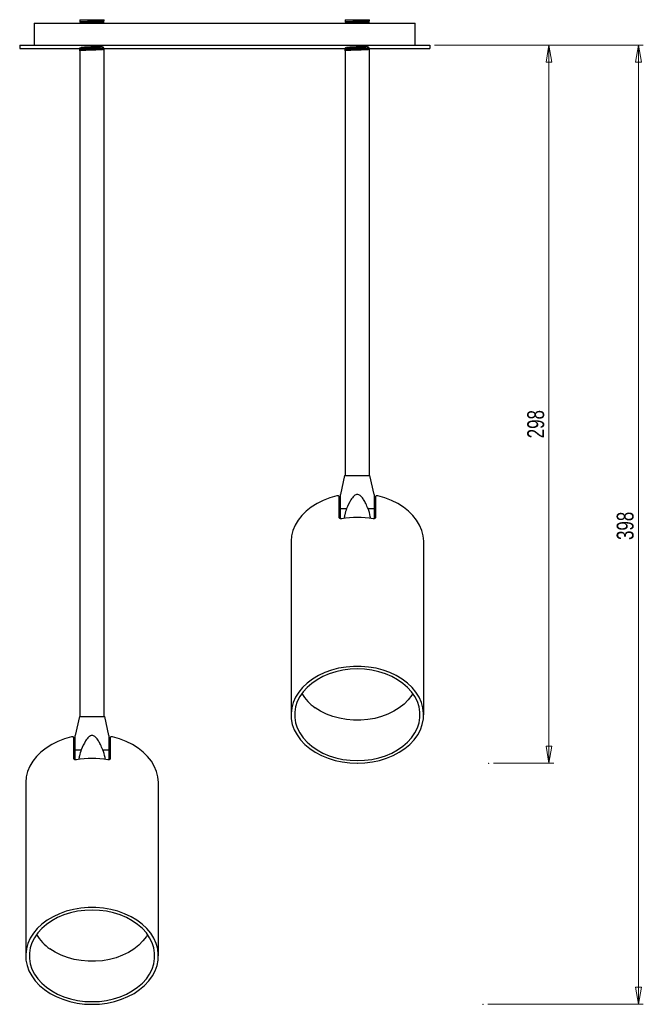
# Model space of a CAD drawing. Header units: millimetres. Extents: x 454 to 947, y 338 to 731.
# Tile 2 of 4: x 659 to 788, y 338 to 542. Entities that reach past the tile are written whole.
import ezdxf

# ---------------------------------------------------------------- set-up
doc = ezdxf.new("R2010")
doc.units = ezdxf.units.MM
doc.header["$PDSIZE"] = -1
doc.styles.add('SLDTEXTSTYLE0', font='TXT', dxfattribs={"width": 0.75})
doc.dimstyles.new('SLDDIMSTYLE0', dxfattribs={"dimtxt": 3.5, "dimasz": 3.556, "dimexe": 0, "dimexo": 0.0625, "dimgap": 0.875, "dimtad": 1, "dimdec": 0, "dimlfac": 2, "dimrnd": 1e-09, "dimzin": 12, "dimdsep": 46, "dimtxsty": 'SLDTEXTSTYLE0', "dimblk1": 'CLOSED', "dimblk2": 'CLOSED', "dimsah": 1, "dimcen": 0.09, "dimadec": 0, "dimazin": 3, "dimtfac": 1, "dimtofl": 0, "dimtmove": 0, "dimatfit": 3, "dimldrblk": 'CLOSED', "dimfxl": 0, "dimfrac": 2, "dimtolj": 1, "dimtzin": 12, "dimarcsym": 0})

# ---------------------------------------------------------------- blocks, each defined once
blk = doc.blocks.new('_Closed')
at = {"color": 0, "linetype": 'ByBlock', "lineweight": -2}
for p, q in [((-1, 0.166667), (0, 0)), ((-1, 0.166667), (-1, -0.166667)), ((0, 0), (-1, -0.166667)), ((0, 0), (-1, 0))]:
    blk.add_line(p, q, dxfattribs=at)
blk = doc.blocks.new('_D')
at = {"color": 7, "linetype": 'Continuous', "lineweight": 0}
for p, q in [((744.56, 536.72), (787.85, 536.72)), ((786.85, 337.78), (786.85, 536.72)), ((755.63, 337.78), (787.85, 337.78))]:
    blk.add_line(p, q, dxfattribs=at)
at = {"color": 7, "linetype": 'Continuous', "lineweight": 18, "xscale": 3.556, "yscale": 3.556}
for p, rotation in [((786.85, 536.72), 90.0000000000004), ((786.85, 337.78), 270.0000000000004)]:
    blk.add_blockref('_Closed', p, dxfattribs=dict(at, rotation=rotation))
at = {"color": 7, "linetype": 'Continuous', "lineweight": 18, "insert": (782.33, 434.07), "char_height": 3.5, "attachment_point": 1, "rotation": 90, "style": 'SLDTEXTSTYLE0'}
blk.add_mtext('398', dxfattribs=at)
blk = doc.blocks.new('_D_1')
at = {"color": 7, "linetype": 'Continuous', "lineweight": 0}
for p, q in [((744.56, 536.72), (769.29, 536.72)), ((768.29, 387.78), (768.29, 536.72)), ((756.76, 387.78), (769.29, 387.78))]:
    blk.add_line(p, q, dxfattribs=at)
at = {"color": 7, "linetype": 'Continuous', "lineweight": 18, "xscale": 3.556, "yscale": 3.556}
for p, rotation in [((768.29, 536.72), 90.0000000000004), ((768.29, 387.78), 270.0000000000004)]:
    blk.add_blockref('_Closed', p, dxfattribs=dict(at, rotation=rotation))
at = {"color": 7, "linetype": 'Continuous', "lineweight": 18, "insert": (763.78, 455.16), "char_height": 3.5, "attachment_point": 1, "rotation": 90, "style": 'SLDTEXTSTYLE0'}
blk.add_mtext('298', dxfattribs=at)

msp = doc.modelspace()

# ---------------------------------------------------------------- linework, layer by layer
at = {"color": 7, "linetype": 'Continuous', "lineweight": 25}
for p, q in [((661.56, 541.22), (661.56, 536.72)), ((661.56, 541.22), (740.56, 541.22)), ((671.06, 541.97), (671.06, 541.54)), ((671.06, 541.97), (676.06, 541.97)), ((671.06, 541.54), (671.06, 541.47)), ((671.34, 541.33), (671.34, 541.22)), ((675.79, 541.44), (675.79, 541.57)), ((676.06, 541.72), (676.06, 541.97)), ((676.06, 541.22), (676.06, 541.29)), ((726.06, 541.97), (726.06, 541.54)), ((726.06, 541.97), (731.06, 541.97)), ((726.06, 541.54), (726.06, 541.47)), ((726.34, 541.33), (726.34, 541.22)), ((730.79, 541.44), (730.79, 541.57)), ((731.06, 541.72), (731.06, 541.97)), ((731.06, 541.22), (731.06, 541.29)), ((740.56, 536.72), (740.56, 541.22)), ((658.56, 536.72), (658.56, 535.97)), ((658.56, 536.72), (743.56, 536.72)), ((658.56, 535.97), (743.56, 535.97)), ((671.06, 535.54), (671.06, 535.97)), ((671.06, 535.97), (671.33, 535.82)), ((671.06, 535.54), (671.06, 397.47)), ((671.37, 535.83), (671.33, 535.82)), ((671.34, 535.83), (671.34, 535.7)), ((675.79, 535.94), (675.79, 535.97)), ((676.06, 397.47), (676.06, 535.79)), ((726.06, 535.97), (726.33, 535.82)), ((726.06, 535.54), (726.06, 535.97)), ((726.06, 535.54), (726.06, 447.47)), ((726.37, 535.83), (726.33, 535.82)), ((726.34, 535.83), (726.34, 535.7)), ((730.79, 535.94), (730.79, 535.97)), ((731.06, 447.47), (731.06, 535.79)), ((743.56, 536.72), (743.56, 535.97)), ((725.93, 447.47), (725.06, 443.51)), ((725.93, 447.47), (731.18, 447.47)), ((732.06, 443.51), (731.18, 447.47)), ((724.81, 438.73), (724.81, 443)), ((732.31, 443), (732.31, 438.73)), ((725.06, 440.57), (726.33, 440.57)), ((730.78, 440.57), (732.06, 440.57)), ((714.81, 433.68), (714.81, 397.82)), ((742.31, 397.82), (742.31, 433.68)), ((670.93, 397.47), (670.06, 393.51)), ((670.93, 397.47), (676.18, 397.47)), ((677.06, 393.51), (676.18, 397.47)), ((669.81, 388.73), (669.81, 393)), ((677.31, 393), (677.31, 388.73)), ((670.06, 390.57), (671.33, 390.57)), ((675.78, 390.57), (677.06, 390.57)), ((659.81, 383.68), (659.81, 347.82)), ((687.31, 347.82), (687.31, 383.68))]:
    msp.add_line(p, q, dxfattribs=at)
at = {"color": 7, "linetype": 'Continuous', "lineweight": 25, "flags": 128}
for points in [[(724.31, 443.23), (722.86, 442.82), (721.48, 442.29), (720.2, 441.65), (719.02, 440.91), (717.96, 440.08), (717.04, 439.16), (716.27, 438.18), (715.65, 437.14), (715.2, 436.05), (714.92, 434.93), (714.81, 433.8), (714.81, 433.68)], [(742.31, 433.68), (742.31, 433.8), (742.2, 434.93), (741.92, 436.05), (741.47, 437.14), (740.85, 438.18), (740.07, 439.16), (739.15, 440.08), (738.1, 440.91), (736.92, 441.65), (735.63, 442.29), (734.26, 442.82), (732.81, 443.23)], [(728.56, 387.78), (730.13, 387.84), (731.67, 388.04), (733.18, 388.36), (734.63, 388.81), (735.99, 389.37), (737.26, 390.05), (738.42, 390.82), (739.45, 391.69), (740.33, 392.64), (741.07, 393.65), (741.64, 394.72), (742.03, 395.83), (742.26, 396.96), (742.3, 398.11), (742.17, 399.25), (741.86, 400.38), (741.37, 401.47), (740.72, 402.51), (739.91, 403.49), (738.95, 404.4), (737.86, 405.22), (736.64, 405.95), (735.32, 406.57), (733.91, 407.07), (732.43, 407.46), (730.9, 407.72), (729.34, 407.85), (727.77, 407.85), (726.21, 407.72), (724.68, 407.46), (723.21, 407.07), (721.8, 406.57), (720.48, 405.95), (719.26, 405.22), (718.17, 404.4), (717.21, 403.49), (716.4, 402.51), (715.75, 401.47), (715.26, 400.38), (714.95, 399.25), (714.81, 398.11), (714.86, 396.96), (715.08, 395.83), (715.48, 394.72), (716.05, 393.65), (716.78, 392.64), (717.67, 391.69), (718.7, 390.82), (719.85, 390.05), (721.12, 389.37), (722.49, 388.81), (723.94, 388.36), (725.44, 388.04), (726.99, 387.84), (728.56, 387.78)], [(728.56, 388.33), (730.07, 388.39), (731.56, 388.58), (733, 388.9), (734.39, 389.34), (735.7, 389.89), (736.91, 390.55), (738.01, 391.31), (738.99, 392.15), (739.82, 393.07), (740.5, 394.06), (741.01, 395.1), (741.36, 396.17), (741.54, 397.27), (741.54, 398.37), (741.36, 399.47), (741.01, 400.55), (740.5, 401.58), (739.82, 402.57), (738.99, 403.49), (738.01, 404.34), (736.91, 405.1), (735.7, 405.76), (734.39, 406.31), (733, 406.75), (731.56, 407.06), (730.07, 407.25), (728.56, 407.32), (727.05, 407.25), (725.56, 407.06), (724.11, 406.75), (722.72, 406.31), (721.41, 405.76), (720.2, 405.1), (719.1, 404.34), (718.13, 403.49), (717.3, 402.57), (716.62, 401.58), (716.1, 400.55), (715.76, 399.47), (715.58, 398.37), (715.58, 397.27), (715.76, 396.17), (716.1, 395.1), (716.62, 394.06), (717.3, 393.07), (718.13, 392.15), (719.1, 391.31), (720.2, 390.55), (721.41, 389.89), (722.72, 389.34), (724.11, 388.9), (725.56, 388.58), (727.05, 388.39), (728.56, 388.33)], [(740.06, 402.24), (739.83, 401.86), (739.11, 400.91), (738.24, 400.04), (737.24, 399.24), (736.11, 398.54), (734.88, 397.94), (733.56, 397.44), (732.17, 397.07), (730.73, 396.82), (729.26, 396.7), (727.78, 396.7), (726.31, 396.83), (724.87, 397.09), (723.48, 397.47), (722.17, 397.96), (720.94, 398.57), (719.82, 399.28)], [(669.31, 393.23), (667.86, 392.82), (666.48, 392.29), (665.2, 391.65), (664.02, 390.91), (662.96, 390.08), (662.04, 389.16), (661.27, 388.18), (660.65, 387.14), (660.2, 386.05), (659.92, 384.93), (659.81, 383.8), (659.81, 383.68)], [(687.31, 383.68), (687.31, 383.8), (687.2, 384.93), (686.92, 386.05), (686.47, 387.14), (685.85, 388.18), (685.07, 389.16), (684.15, 390.08), (683.1, 390.91), (681.92, 391.65), (680.63, 392.29), (679.26, 392.82), (677.81, 393.23)], [(673.56, 337.78), (675.13, 337.84), (676.67, 338.04), (678.18, 338.36), (679.63, 338.81), (680.99, 339.37), (682.26, 340.05), (683.42, 340.82), (684.45, 341.69), (685.33, 342.64), (686.07, 343.65), (686.64, 344.72), (687.03, 345.83), (687.26, 346.96), (687.3, 348.11), (687.17, 349.25), (686.86, 350.38), (686.37, 351.47), (685.72, 352.51), (684.91, 353.49), (683.95, 354.4), (682.86, 355.22), (681.64, 355.95), (680.32, 356.57), (678.91, 357.07), (677.43, 357.46), (675.9, 357.72), (674.34, 357.85), (672.77, 357.85), (671.21, 357.72), (669.68, 357.46), (668.21, 357.07), (666.8, 356.57), (665.48, 355.95), (664.26, 355.22), (663.17, 354.4), (662.21, 353.49), (661.4, 352.51), (660.75, 351.47), (660.26, 350.38), (659.95, 349.25), (659.81, 348.11), (659.86, 346.96), (660.08, 345.83), (660.48, 344.72), (661.05, 343.65), (661.78, 342.64), (662.67, 341.69), (663.7, 340.82), (664.85, 340.05), (666.12, 339.37), (667.49, 338.81), (668.94, 338.36), (670.44, 338.04), (671.99, 337.84), (673.56, 337.78)], [(673.56, 338.33), (675.07, 338.39), (676.56, 338.58), (678, 338.9), (679.39, 339.34), (680.7, 339.89), (681.91, 340.55), (683.01, 341.31), (683.99, 342.15), (684.82, 343.07), (685.5, 344.06), (686.01, 345.1), (686.36, 346.17), (686.54, 347.27), (686.54, 348.37), (686.36, 349.47), (686.01, 350.55), (685.5, 351.58), (684.82, 352.57), (683.99, 353.49), (683.01, 354.34), (681.91, 355.1), (680.7, 355.76), (679.39, 356.31), (678, 356.75), (676.56, 357.06), (675.07, 357.25), (673.56, 357.32), (672.05, 357.25), (670.56, 357.06), (669.11, 356.75), (667.72, 356.31), (666.41, 355.76), (665.2, 355.1), (664.1, 354.34), (663.13, 353.49), (662.3, 352.57), (661.62, 351.58), (661.1, 350.55), (660.76, 349.47), (660.58, 348.37), (660.58, 347.27), (660.76, 346.17), (661.1, 345.1), (661.62, 344.06), (662.3, 343.07), (663.13, 342.15), (664.1, 341.31), (665.2, 340.55), (666.41, 339.89), (667.72, 339.34), (669.11, 338.9), (670.56, 338.58), (672.05, 338.39), (673.56, 338.33)], [(685.06, 352.24), (684.83, 351.86), (684.11, 350.91), (683.24, 350.04), (682.24, 349.24), (681.11, 348.54), (679.88, 347.94), (678.56, 347.44), (677.17, 347.07), (675.73, 346.82), (674.26, 346.7), (672.78, 346.7), (671.31, 346.83), (669.87, 347.09), (668.48, 347.47), (667.17, 347.96), (665.94, 348.57), (664.82, 349.28)]]:
    msp.add_lwpolyline(points, dxfattribs=at)
at = {"color": 7, "linetype": 'Continuous', "lineweight": 25}
for centre, radius, start, end in [((728.56, 420.09), 18.68, 79.9793, 100.0207), ((725.24, 407.12), 9.53, 210.7972, 235.3691), ((673.56, 370.09), 18.68, 79.9793, 100.0207), ((670.24, 357.12), 9.53, 210.7972, 235.3691)]:
    msp.add_arc(centre, radius, start, end, dxfattribs=at)
for points, knots in [([(676.03, 541.72), (676, 541.71), (675.92, 541.69), (675.36, 541.66), (674.54, 541.63), (673.55, 541.6), (672.57, 541.57), (671.74, 541.54), (671.2, 541.51), (670.99, 541.48), (671.12, 541.46), (671.16, 541.46)], [0, 0, 0, 0, 0.103265, 0.22205, 0.340834, 0.459619, 0.578404, 0.697189, 0.815974, 0.934759, 1, 1, 1, 1]), ([(671.12, 541.46), (671.16, 541.43), (671.25, 541.38), (671.34, 541.33), (671.38, 541.3)], [0, 0, 0, 0, 0.500006, 1, 1, 1, 1]), ([(675.76, 541.56), (675.73, 541.56), (675.67, 541.54), (675.17, 541.51), (674.43, 541.47), (673.55, 541.44), (672.68, 541.41), (671.94, 541.38), (671.46, 541.35), (671.4, 541.33), (671.37, 541.33)], [0, 0, 0, 0, 0.113439, 0.24469, 0.375942, 0.507193, 0.638444, 0.769695, 0.900946, 1, 1, 1, 1]), ([(675.79, 541.44), (675.79, 541.44), (675.84, 541.43), (675.64, 541.41), (675.18, 541.38), (674.43, 541.35), (673.55, 541.32), (672.68, 541.29), (671.92, 541.26), (671.64, 541.24), (671.5, 541.22)], [0, 0, 0, 0, 0.000707, 0.143463, 0.286219, 0.428975, 0.571731, 0.714488, 0.857244, 1, 1, 1, 1]), ([(676.06, 541.29), (676.06, 541.29), (676.12, 541.28), (675.91, 541.26), (675.52, 541.24), (675.32, 541.22)], [0, 0, 0, 0, 0.002505, 0.501252, 1, 1, 1, 1]), ([(675.78, 541.56), (675.83, 541.59), (675.92, 541.64), (676.01, 541.69), (676.05, 541.72)], [0, 0, 0, 0, 0.499967, 1, 1, 1, 1]), ([(676.05, 541.29), (676.01, 541.32), (675.92, 541.37), (675.83, 541.42), (675.79, 541.45)], [0, 0, 0, 0, 0.507219, 1, 1, 1, 1]), ([(731.03, 541.72), (731, 541.71), (730.92, 541.69), (730.36, 541.66), (729.54, 541.63), (728.55, 541.6), (727.57, 541.57), (726.74, 541.54), (726.2, 541.51), (725.99, 541.48), (726.12, 541.46), (726.16, 541.46)], [0, 0, 0, 0, 0.103265, 0.22205, 0.340834, 0.459619, 0.578404, 0.697189, 0.815974, 0.934759, 1, 1, 1, 1]), ([(726.12, 541.46), (726.16, 541.43), (726.25, 541.38), (726.34, 541.33), (726.38, 541.3)], [0, 0, 0, 0, 0.500006, 1, 1, 1, 1]), ([(730.76, 541.56), (730.73, 541.56), (730.67, 541.54), (730.17, 541.51), (729.43, 541.47), (728.55, 541.44), (727.68, 541.41), (726.94, 541.38), (726.46, 541.35), (726.4, 541.33), (726.37, 541.33)], [0, 0, 0, 0, 0.113439, 0.24469, 0.375942, 0.507193, 0.638444, 0.769695, 0.900946, 1, 1, 1, 1]), ([(730.79, 541.44), (730.79, 541.44), (730.84, 541.43), (730.64, 541.41), (730.18, 541.38), (729.43, 541.35), (728.55, 541.32), (727.68, 541.29), (726.92, 541.26), (726.64, 541.24), (726.5, 541.22)], [0, 0, 0, 0, 0.000707, 0.143463, 0.286219, 0.428975, 0.571731, 0.714488, 0.857244, 1, 1, 1, 1]), ([(731.06, 541.29), (731.06, 541.29), (731.12, 541.28), (730.91, 541.26), (730.52, 541.24), (730.32, 541.22)], [0, 0, 0, 0, 0.002505, 0.501252, 1, 1, 1, 1]), ([(730.78, 541.56), (730.83, 541.59), (730.92, 541.64), (731.01, 541.69), (731.05, 541.72)], [0, 0, 0, 0, 0.499967, 1, 1, 1, 1]), ([(731.05, 541.29), (731.01, 541.32), (730.92, 541.37), (730.83, 541.42), (730.79, 541.45)], [0, 0, 0, 0, 0.507219, 1, 1, 1, 1]), ([(676.06, 535.79), (676.03, 535.99), (675.97, 536.38), (675.36, 536.19), (674.54, 536.2), (673.55, 536.16), (672.57, 536.12), (671.74, 536.13), (671.18, 535.95), (671.05, 536.4), (671.05, 535.08), (671.16, 536.3), (671.75, 535.9), (672.58, 535.96), (673.56, 535.91), (674.54, 535.88), (675.38, 535.85), (675.93, 535.82), (676.12, 535.79), (675.93, 535.76), (675.37, 535.72), (674.54, 535.69), (673.55, 535.66), (672.57, 535.63), (671.75, 535.6), (671.17, 535.57), (671.1, 535.55), (671.06, 535.54)], [0, 0, 0, 0, 0.044999, 0.0854288, 0.1258586, 0.1662884, 0.2067181, 0.2471479, 0.2875777, 0.3280075, 0.3487205, 0.3935532, 0.433983, 0.4744127, 0.5148425, 0.5552723, 0.5957021, 0.6361319, 0.6765617, 0.7169915, 0.7574213, 0.7978511, 0.8382808, 0.8787106, 0.9191404, 0.9595702, 1, 1, 1, 1]), ([(671.38, 535.71), (671.34, 535.68), (671.25, 535.63), (671.16, 535.58), (671.12, 535.55)], [0, 0, 0, 0, 0.499994, 1, 1, 1, 1]), ([(675.79, 535.94), (675.76, 536.15), (675.71, 536.53), (675.17, 536.35), (674.43, 536.36), (673.55, 536.32), (672.68, 536.29), (671.94, 536.26), (671.44, 536.22), (671.27, 536.19), (671.45, 536.16), (671.94, 536.13), (672.69, 536.1), (673.56, 536.07), (674.44, 536.04), (675.18, 536.01), (675.67, 535.97), (675.85, 535.94), (675.67, 535.91), (675.17, 535.88), (674.43, 535.85), (673.55, 535.82), (672.68, 535.79), (671.95, 535.76), (671.5, 535.73), (671.44, 535.72), (671.42, 535.71)], [0, 0, 0, 0, 0.048311, 0.09072, 0.133129, 0.175537, 0.217946, 0.260355, 0.302764, 0.345173, 0.387582, 0.429991, 0.472399, 0.514808, 0.557217, 0.599626, 0.642035, 0.684444, 0.726853, 0.769262, 0.81167, 0.854079, 0.896488, 0.938897, 0.981306, 1, 1, 1, 1]), ([(676.05, 535.79), (676.01, 535.82), (675.92, 535.87), (675.83, 535.92), (675.79, 535.95)], [0, 0, 0, 0, 0.507219, 1, 1, 1, 1]), ([(731.06, 535.79), (731.03, 535.99), (730.97, 536.38), (730.36, 536.19), (729.54, 536.2), (728.55, 536.16), (727.57, 536.12), (726.74, 536.13), (726.18, 535.95), (726.05, 536.4), (726.05, 535.08), (726.16, 536.3), (726.75, 535.9), (727.58, 535.96), (728.56, 535.91), (729.54, 535.88), (730.38, 535.85), (730.93, 535.82), (731.12, 535.79), (730.93, 535.76), (730.37, 535.72), (729.54, 535.69), (728.55, 535.66), (727.57, 535.63), (726.75, 535.6), (726.17, 535.57), (726.1, 535.55), (726.06, 535.54)], [0, 0, 0, 0, 0.044999, 0.085429, 0.125859, 0.166288, 0.206718, 0.247148, 0.287578, 0.328008, 0.348721, 0.393553, 0.433983, 0.474413, 0.514843, 0.555272, 0.595702, 0.636132, 0.676562, 0.716991, 0.757421, 0.797851, 0.838281, 0.878711, 0.91914, 0.95957, 1, 1, 1, 1]), ([(726.38, 535.71), (726.34, 535.68), (726.25, 535.63), (726.16, 535.58), (726.12, 535.55)], [0, 0, 0, 0, 0.499994, 1, 1, 1, 1]), ([(730.79, 535.94), (730.76, 536.15), (730.71, 536.53), (730.17, 536.35), (729.43, 536.36), (728.55, 536.32), (727.68, 536.29), (726.94, 536.26), (726.44, 536.22), (726.27, 536.19), (726.45, 536.16), (726.94, 536.13), (727.69, 536.1), (728.56, 536.07), (729.44, 536.04), (730.18, 536.01), (730.67, 535.97), (730.85, 535.94), (730.67, 535.91), (730.17, 535.88), (729.43, 535.85), (728.55, 535.82), (727.68, 535.79), (726.95, 535.76), (726.5, 535.73), (726.44, 535.72), (726.42, 535.71)], [0, 0, 0, 0, 0.048311, 0.09072, 0.133129, 0.175537, 0.217946, 0.260355, 0.302764, 0.345173, 0.387582, 0.429991, 0.472399, 0.514808, 0.557217, 0.599626, 0.642035, 0.684444, 0.726853, 0.769262, 0.81167, 0.854079, 0.896488, 0.938897, 0.981306, 1, 1, 1, 1]), ([(731.05, 535.79), (731.01, 535.82), (730.92, 535.87), (730.83, 535.92), (730.79, 535.95)], [0, 0, 0, 0, 0.507219, 1, 1, 1, 1]), ([(724.81, 443), (724.8, 443.03), (724.79, 443.11), (724.71, 443.19), (724.59, 443.24), (724.45, 443.25), (724.35, 443.24), (724.31, 443.23)], [0, 0, 0, 0, 0.203682, 0.407256, 0.613897, 0.828073, 1, 1, 1, 1]), ([(725.06, 440.57), (725.06, 440.93), (725.06, 441.57), (725.06, 442.45), (725.06, 443.06), (725.06, 443.39), (725.06, 443.5), (725.06, 443.51), (725.06, 443.51)], [0, 0, 0, 0, 0.307771, 0.542459, 0.786234, 0.883904, 0.963812, 1, 1, 1, 1]), ([(730.78, 440.57), (730.63, 440.93), (730.36, 441.57), (729.88, 442.46), (729.44, 443.06), (729.01, 443.39), (728.75, 443.5), (728.49, 443.52), (728.2, 443.45), (727.7, 443.11), (727.01, 442.14), (726.6, 441.2), (726.33, 440.57)], [0, 0, 0, 0, 0.154042, 0.271505, 0.393517, 0.442402, 0.482397, 0.500742, 0.543084, 0.597487, 0.733332, 1, 1, 1, 1]), ([(732.06, 443.51), (732.06, 443.49), (732.06, 443.46), (732.06, 443.12), (732.06, 442.17), (732.06, 441.21), (732.06, 440.57)], [0, 0, 0, 0, 0.083459, 0.19044, 0.453049, 1, 1, 1, 1]), ([(732.81, 443.23), (732.75, 443.24), (732.63, 443.26), (732.48, 443.23), (732.37, 443.16), (732.31, 443.08), (732.31, 443.02), (732.31, 443)], [0, 0, 0, 0, 0.227584, 0.455404, 0.676556, 0.888193, 1, 1, 1, 1]), ([(725.06, 438.49), (725.06, 438.65), (725.06, 439.36), (725.06, 440.04), (725.06, 440.57)], [0, 0, 0, 0, 0.217926, 1, 1, 1, 1]), ([(726.33, 440.57), (726.18, 440.16), (725.94, 439.5), (725.86, 438.81), (725.83, 438.55)], [0, 0, 0, 0, 0.628775, 1, 1, 1, 1]), ([(731.28, 438.53), (731.27, 438.67), (731.23, 439.38), (730.98, 440.04), (730.78, 440.57)], [0, 0, 0, 0, 0.201793, 1, 1, 1, 1]), ([(732.06, 440.57), (732.06, 440.16), (732.06, 439.48), (732.06, 438.77), (732.06, 438.49)], [0, 0, 0, 0, 0.6086, 1, 1, 1, 1]), ([(725.31, 438.48), (725.25, 438.48), (725.14, 438.46), (724.98, 438.5), (724.87, 438.56), (724.82, 438.65), (724.81, 438.71), (724.81, 438.73)], [0, 0, 0, 0, 0.223363, 0.446786, 0.66793, 0.882137, 1, 1, 1, 1]), ([(732.31, 438.73), (732.3, 438.69), (732.29, 438.62), (732.21, 438.54), (732.09, 438.48), (731.95, 438.47), (731.85, 438.48), (731.81, 438.48)], [0, 0, 0, 0, 0.2054225, 0.4107139, 0.6196713, 0.8359707, 1, 1, 1, 1]), ([(669.81, 393), (669.8, 393.03), (669.79, 393.11), (669.71, 393.19), (669.59, 393.24), (669.45, 393.25), (669.35, 393.24), (669.31, 393.23)], [0, 0, 0, 0, 0.203682, 0.407256, 0.613897, 0.828073, 1, 1, 1, 1]), ([(670.06, 390.57), (670.06, 390.93), (670.06, 391.57), (670.06, 392.45), (670.06, 393.06), (670.06, 393.39), (670.06, 393.5), (670.06, 393.51), (670.06, 393.51)], [0, 0, 0, 0, 0.3077708, 0.5424588, 0.7862339, 0.8839037, 0.9638123, 1, 1, 1, 1]), ([(675.78, 390.57), (675.63, 390.93), (675.36, 391.57), (674.88, 392.46), (674.44, 393.06), (674.01, 393.39), (673.75, 393.5), (673.49, 393.52), (673.2, 393.45), (672.7, 393.11), (672.01, 392.14), (671.6, 391.2), (671.33, 390.57)], [0, 0, 0, 0, 0.154042, 0.271505, 0.393517, 0.442402, 0.482397, 0.500742, 0.543084, 0.597487, 0.733332, 1, 1, 1, 1]), ([(677.06, 393.51), (677.06, 393.49), (677.06, 393.46), (677.06, 393.12), (677.06, 392.17), (677.06, 391.21), (677.06, 390.57)], [0, 0, 0, 0, 0.083459, 0.19044, 0.453049, 1, 1, 1, 1]), ([(677.81, 393.23), (677.75, 393.24), (677.63, 393.26), (677.48, 393.23), (677.37, 393.16), (677.31, 393.08), (677.31, 393.02), (677.31, 393)], [0, 0, 0, 0, 0.227584, 0.455404, 0.676556, 0.888193, 1, 1, 1, 1]), ([(670.06, 388.49), (670.06, 388.65), (670.06, 389.36), (670.06, 390.04), (670.06, 390.57)], [0, 0, 0, 0, 0.217926, 1, 1, 1, 1]), ([(671.33, 390.57), (671.18, 390.16), (670.94, 389.5), (670.86, 388.81), (670.83, 388.55)], [0, 0, 0, 0, 0.628775, 1, 1, 1, 1]), ([(676.28, 388.53), (676.27, 388.67), (676.23, 389.38), (675.98, 390.04), (675.78, 390.57)], [0, 0, 0, 0, 0.201793, 1, 1, 1, 1]), ([(677.06, 390.57), (677.06, 390.16), (677.06, 389.48), (677.06, 388.77), (677.06, 388.49)], [0, 0, 0, 0, 0.6086, 1, 1, 1, 1]), ([(670.31, 388.48), (670.25, 388.48), (670.14, 388.46), (669.98, 388.5), (669.87, 388.56), (669.82, 388.65), (669.81, 388.71), (669.81, 388.73)], [0, 0, 0, 0, 0.223363, 0.446786, 0.66793, 0.882137, 1, 1, 1, 1]), ([(677.31, 388.73), (677.3, 388.69), (677.29, 388.62), (677.21, 388.54), (677.09, 388.48), (676.95, 388.47), (676.85, 388.48), (676.81, 388.48)], [0, 0, 0, 0, 0.205422, 0.410714, 0.619671, 0.835971, 1, 1, 1, 1])]:
    msp.add_open_spline(points, degree=3, knots=knots, dxfattribs=at)
at = {"color": 7, "linetype": 'Continuous', "lineweight": 0}
for p in [(728.56, 387.78), (755.76, 387.78), (673.56, 337.78), (754.63, 337.78)]:
    msp.add_point(p, dxfattribs=at)

# ---------------------------------------------------------------- dimensions: what is measured, and where the dimension line sits
at = {"color": 7, "linetype": 'Continuous', "lineweight": 18}
for base, p1, picture, middle in [((786.85, 536.72), (754.63, 337.78), '_D', (786.85, 437.95)), ((768.29, 536.72), (755.76, 387.78), '_D_1', (768.29, 459.04))]:
    dim = msp.add_linear_dim(base=base, p1=p1, p2=(743.56, 536.72), angle=90, dimstyle='SLDDIMSTYLE0', dxfattribs=at)
    dim.commit()
    dim.dimension.update_dxf_attribs({"geometry": picture, "text_midpoint": middle, "dimtype": 160})

doc.saveas('drawing.dxf')
